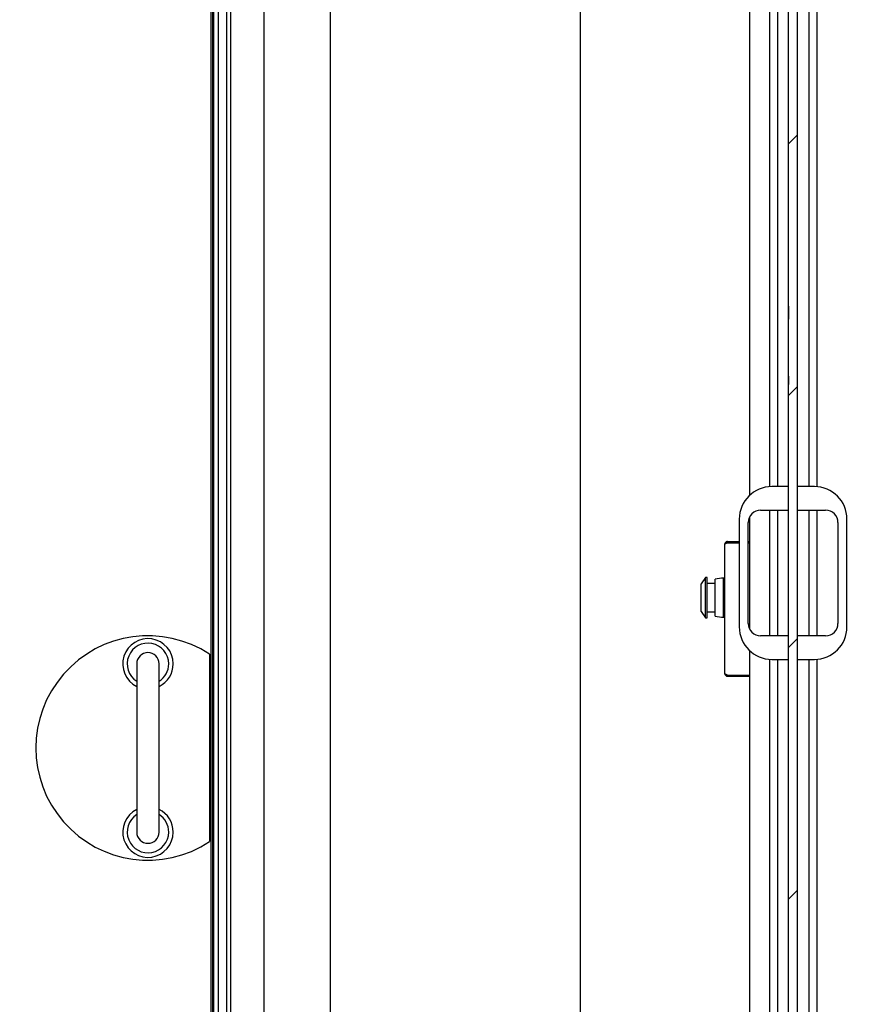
# Model space of a CAD drawing. Header units: millimetres. Extents: x 250 to 59450, y 0 to 41800.
# Tile 21 of 148: x 11522 to 12263, y 18400 to 19278. Entities that reach past the tile are written whole.
import ezdxf

# ---------------------------------------------------------------- set-up
doc = ezdxf.new("R2010")
doc.units = ezdxf.units.MM
doc.header["$LTSCALE"] = 50
doc.linetypes.add('CENTER', pattern=[10.16, 6.35, -1.27, 1.27, -1.27])
doc.layers.add('MASS', color=29, linetype='Continuous')
doc.layers.add('SCHNITT', color=5, linetype='CENTER')
doc.styles.add('SLDTEXTSTYLE0', font='TXT', dxfattribs={"width": 0.605})
doc.dimstyles.new('SLDDIMSTYLE2', dxfattribs={"dimtxt": 128.415934, "dimasz": 100, "dimexe": 0, "dimexo": 0.0625, "dimgap": 32.103984, "dimtad": 1, "dimdec": 1, "dimrnd": 1e-09, "dimzin": 12, "dimdsep": 46, "dimtxsty": 'SLDTEXTSTYLE0', "dimsah": 1, "dimcen": 0.09, "dimadec": 0, "dimazin": 3, "dimtfac": 1, "dimtdec": 1, "dimtofl": 0, "dimtmove": 0, "dimatfit": 3, "dimfxl": 1, "dimfrac": 2, "dimtolj": 1, "dimtzin": 12, "dimarcsym": 0})

# ---------------------------------------------------------------- blocks, each defined once
blk = doc.blocks.new('_D_100')
at = {"layer": 'MASS'}
blk.add_line((13141.25, 21256.74), (13141.25, 17552.74), dxfattribs=at)
for points in [[(13141.25, 21256.74), (13116.25, 21156.74), (13166.25, 21156.74)], [(13141.25, 17552.74), (13166.25, 17652.74), (13116.25, 17652.74)]]:
    blk.add_solid(points, dxfattribs=at)
at = {"layer": 'MASS', "insert": (12970.72, 19208.76), "char_height": 132.292, "attachment_point": 1, "rotation": 90, "style": 'SLDTEXTSTYLE0'}
blk.add_mtext('3704', dxfattribs=at)

msp = doc.modelspace()

# ---------------------------------------------------------------- hatches: boundary and pattern name
at = {"layer": 'SCHNITT', "linetype": 'Continuous', "lineweight": 18}
h = msp.add_hatch(dxfattribs=at)
h.set_pattern_fill('ANSI31', color=256, scale=50, angle=3e-322, style=0)
h.paths.add_polyline_path([(12207.66, 18952.74), (12207.66, 17585.74), (12215.66, 17585.74), (12215.66, 19620.74), (12207.66, 19620.74), (12207.66, 19022.74), (12207.67, 19022.74), (12207.67, 19010.88), (12207.66, 19010.88), (12207.66, 18960.26), (12207.67, 18960.26), (12207.67, 18952.74)], flags=0)

# ---------------------------------------------------------------- linework, layer by layer
at = {"color": 7, "linetype": 'Continuous', "lineweight": 25}
for p, q in [((11798.66, 20552.74), (11798.66, 17592.74)), ((11798.66, 20552.74), (11798.66, 17592.74)), ((12153.04, 18812.74), (12153.04, 18811.74)), ((12153.04, 18812.74), (12163.66, 18812.74)), ((12153.04, 18811.74), (12163.66, 18811.74)), ((12153.04, 18811.74), (12163.66, 18811.74)), ((12171.66, 18812.74), (12172.66, 18812.74)), ((12171.66, 18811.74), (12172.66, 18811.74)), ((12171.66, 18811.74), (12172.66, 18811.74)), ((12150.66, 18695.12), (12150.66, 18810.37)), ((12153.04, 18693.75), (12172.66, 18693.75)), ((12153.04, 18692.74), (12153.04, 18693.74)), ((12153.04, 18693.74), (12172.66, 18693.74)), ((12153.04, 18692.74), (12172.66, 18692.74))]:
    msp.add_line(p, q, dxfattribs=at)
at = {"color": 11, "linetype": 'Continuous', "lineweight": 25, "true_color": 0xff8080}
msp.add_line((12021.66, 20372.74), (12021.66, 17652.74), dxfattribs=at)
at = {"color": 190, "linetype": 'Continuous', "lineweight": 25, "true_color": 0x8000ff}
for p, q in [((12207.66, 19022.74), (12207.66, 19620.74)), ((12215.66, 17585.74), (12215.66, 19620.74)), ((12172.66, 19551.24), (12172.66, 18853.74)), ((12190.66, 19546.74), (12190.66, 18861.67)), ((12197.66, 19546.74), (12197.66, 18861.74)), ((12225.66, 19546.74), (12225.66, 18861.74)), ((12232.66, 19546.74), (12232.66, 18861.67)), ((12207.66, 19022.74), (12207.67, 19022.74)), ((12207.66, 19020.8), (12207.66, 19022.74)), ((12207.67, 19010.88), (12207.67, 19022.74)), ((12207.67, 19020.8), (12207.66, 19020.8)), ((12207.67, 19019.83), (12207.66, 19019.83)), ((12207.67, 19018.98), (12207.66, 19018.98)), ((12207.67, 19010.88), (12207.66, 19010.88)), ((12207.66, 18960.26), (12207.66, 19010.88)), ((12207.66, 18960.26), (12207.67, 18960.26)), ((12207.67, 18959.99), (12207.66, 18959.99)), ((12207.67, 18952.74), (12207.67, 18960.26)), ((12207.67, 18955.66), (12207.66, 18955.66)), ((12207.67, 18954.69), (12207.66, 18954.69)), ((12207.66, 18952.74), (12207.66, 18954.69)), ((12207.67, 18952.74), (12207.66, 18952.74)), ((12207.66, 17585.74), (12207.66, 18952.74)), ((12207.66, 18861.74), (12192.66, 18861.74)), ((12230.66, 18861.74), (12215.66, 18861.74)), ((12182.66, 18840.74), (12207.66, 18840.74)), ((12190.66, 18840.74), (12190.66, 18728.74)), ((12197.66, 18840.74), (12197.66, 18728.74)), ((12215.66, 18840.74), (12240.66, 18840.74)), ((12225.66, 18840.74), (12225.66, 18728.74)), ((12232.66, 18840.74), (12232.66, 18728.74)), ((12163.66, 18832.74), (12163.66, 18736.74)), ((12171.66, 18739.74), (12171.66, 18829.74)), ((12172.66, 18834.33), (12172.66, 18735.16)), ((12251.66, 18829.74), (12251.66, 18739.74)), ((12259.66, 18736.74), (12259.66, 18832.74)), ((12207.66, 18728.74), (12182.66, 18728.74)), ((12240.66, 18728.74), (12215.66, 18728.74)), ((12172.66, 18715.74), (12172.66, 17552.74)), ((12190.66, 18707.81), (12190.66, 17552.74)), ((12192.66, 18707.74), (12207.66, 18707.74)), ((12197.66, 18707.74), (12197.66, 17552.74)), ((12215.66, 18707.74), (12230.66, 18707.74)), ((12225.66, 18707.74), (12225.66, 17552.74)), ((12232.66, 18707.81), (12232.66, 17552.74))]:
    msp.add_line(p, q, dxfattribs=at)
at = {"color": 216, "linetype": 'Continuous', "lineweight": 25, "true_color": 0x80007d}
for p, q in [((11739.66, 19595.74), (11739.66, 17552.74)), ((11709.66, 19565.74), (11709.66, 17552.74)), ((11706.16, 19560.74), (11706.16, 17618.74)), ((11706.16, 19560.74), (11706.16, 17618.74)), ((11692.66, 17618.74), (11692.66, 19548.74)), ((11694.16, 17618.74), (11694.16, 19550.24)), ((11694.66, 19550.74), (11694.66, 17618.74)), ((11698.66, 19554.74), (11698.66, 17618.74)), ((11691.16, 18712.26), (11691.16, 18545.23)), ((11626.16, 18703.74), (11626.16, 18673.74)), ((11646.16, 18673.74), (11646.16, 18703.74)), ((11626.16, 18673.74), (11626.16, 18583.74)), ((11646.16, 18583.74), (11646.16, 18673.74)), ((11626.16, 18583.74), (11626.16, 18553.74)), ((11646.16, 18553.74), (11646.16, 18583.74))]:
    msp.add_line(p, q, dxfattribs=at)
at = {"color": 251, "linetype": 'Continuous', "lineweight": 25, "true_color": 0x4f4f4f}
for p, q in [((12133.56, 18780.74), (12129.66, 18775.17)), ((12135.06, 18780.74), (12133.56, 18780.74)), ((12133.56, 18762.74), (12133.56, 18780.74)), ((12135.06, 18762.74), (12135.06, 18780.74)), ((12142.16, 18762.74), (12142.16, 18779.24)), ((12150.66, 18780.24), (12149.66, 18780.24)), ((12149.66, 18762.74), (12149.66, 18780.24)), ((12129.66, 18762.74), (12129.66, 18775.17)), ((12142.16, 18775.24), (12135.06, 18775.24)), ((12129.66, 18750.31), (12129.66, 18762.74)), ((12133.56, 18744.74), (12133.56, 18762.74)), ((12135.06, 18744.74), (12135.06, 18762.74)), ((12142.16, 18746.24), (12142.16, 18762.74)), ((12149.66, 18745.24), (12149.66, 18762.74)), ((12129.66, 18750.31), (12133.56, 18744.74)), ((12135.06, 18750.24), (12142.16, 18750.24)), ((12133.56, 18744.74), (12135.06, 18744.74)), ((12149.66, 18745.24), (12150.66, 18745.24))]:
    msp.add_line(p, q, dxfattribs=at)
at = {"color": 190, "linetype": 'Continuous', "lineweight": 25, "true_color": 0x8000ff}
for centre, radius, start, end in [((12192.66, 18832.74), 29, 90, 180), ((12230.66, 18832.74), 29, 0, 90), ((12182.66, 18829.74), 11, 90, 180), ((12240.66, 18829.74), 11, 0, 90), ((12192.66, 18736.74), 29, 180, 270), ((12182.66, 18739.74), 11, 180, 270), ((12230.66, 18736.74), 29, 270, 0), ((12240.66, 18739.74), 11, 270, 0)]:
    msp.add_arc(centre, radius, start, end, dxfattribs=at)
at = {"color": 251, "linetype": 'Continuous', "lineweight": 25, "true_color": 0x4f4f4f}
for centre, start, end in [((12155.15, 18710.46), 94.49655, 100.69273), ((12155.15, 18815.03), 259.30727, 265.50345)]:
    msp.add_arc(centre, 70, start, end, dxfattribs=at)
at = {"color": 216, "linetype": 'Continuous', "lineweight": 25, "true_color": 0x80007d}
for centre, radius, start, end in [((11636.16, 18628.74), 100, 56.63299, 303.36701), ((11636.16, 18703.74), 22.5, 0, 243.6122), ((11636.16, 18703.74), 18.5, 0, 237.27956), ((11636.16, 18703.74), 10, 0, 180), ((11636.16, 18703.74), 22.5, 296.3878, 0), ((11636.16, 18703.74), 18.5, 302.72044, 0), ((11636.16, 18553.74), 22.5, 116.3878, 0), ((11636.16, 18553.74), 22.5, 0, 63.6122), ((11636.16, 18553.74), 18.5, 122.72044, 0), ((11636.16, 18553.74), 18.5, 0, 57.27956), ((11636.16, 18553.74), 10, 180, 270), ((11636.16, 18553.74), 10, 270, 0)]:
    msp.add_arc(centre, radius, start, end, dxfattribs=at)
at = {"color": 190, "linetype": 'Continuous', "lineweight": 25, "true_color": 0x8000ff}
for points, knots in [([(12207.66, 19020.18), (12207.66, 19020.29), (12207.66, 19020.78), (12207.66, 19020.79), (12207.66, 19020.8)], [0, 0, 0, 0, 0.228826, 1, 1, 1, 1]), ([(12207.66, 19018.98), (12207.66, 19019.18), (12207.66, 19019.58), (12207.66, 19019.78), (12207.66, 19019.81), (12207.66, 19019.83)], [0, 0, 0, 0, 0.2796301, 0.5600196, 1, 1, 1, 1]), ([(12207.66, 19010.88), (12207.66, 19011.81), (12207.66, 19013.67), (12207.66, 19016.14), (12207.66, 19017.94), (12207.66, 19018.63), (12207.66, 19018.98)], [0, 0, 0, 0, 0.280386, 0.560042, 0.780029, 1, 1, 1, 1]), ([(12207.66, 18959.99), (12207.66, 18960.04), (12207.66, 18960.13), (12207.66, 18960.22), (12207.66, 18960.26)], [0, 0, 0, 0, 0.560008, 1, 1, 1, 1]), ([(12207.66, 18955.66), (12207.66, 18955.67), (12207.66, 18955.7), (12207.66, 18955.88), (12207.66, 18956.33), (12207.66, 18957.69), (12207.66, 18959.22), (12207.66, 18959.99)], [0, 0, 0, 0, 0.186882, 0.373743, 0.560557, 0.7801, 1, 1, 1, 1]), ([(12207.66, 18954.69), (12207.66, 18954.75), (12207.66, 18954.87), (12207.66, 18955.59), (12207.66, 18955.9)], [0, 0, 0, 0, 0.559695, 1, 1, 1, 1])]:
    msp.add_open_spline(points, degree=3, knots=knots, dxfattribs=at)
at = {"color": 7, "linetype": 'Continuous', "lineweight": 25}
for points, knots in [([(12153.04, 18812.74), (12152.75, 18812.71), (12152.18, 18812.65), (12151.44, 18812.19), (12150.9, 18811.52), (12150.68, 18810.86), (12150.67, 18810.48), (12150.66, 18810.37)], [0, 0, 0, 0, 0.228691, 0.457451, 0.686212, 0.914972, 1, 1, 1, 1]), ([(12150.66, 18810.37), (12150.69, 18810.47), (12150.75, 18810.68), (12151.22, 18810.99), (12151.89, 18811.31), (12152.54, 18811.55), (12152.93, 18811.7), (12153.04, 18811.74)], [0, 0, 0, 0, 0.228691, 0.457451, 0.686212, 0.914972, 1, 1, 1, 1]), ([(12153.04, 18811.74), (12152.85, 18811.73), (12152.53, 18811.7), (12152.27, 18811.49), (12152.17, 18811.41)], [0, 0, 0, 0, 0.572564, 1, 1, 1, 1]), ([(12153.04, 18693.75), (12152.75, 18693.85), (12152.18, 18694.06), (12151.44, 18694.38), (12150.9, 18694.69), (12150.68, 18694.94), (12150.67, 18695.08), (12150.66, 18695.12)], [0, 0, 0, 0, 0.228691, 0.457451, 0.686212, 0.914972, 1, 1, 1, 1]), ([(12150.66, 18695.12), (12150.69, 18694.83), (12150.75, 18694.26), (12151.22, 18693.52), (12151.89, 18692.98), (12152.54, 18692.76), (12152.93, 18692.75), (12153.04, 18692.74)], [0, 0, 0, 0, 0.228691, 0.457451, 0.686212, 0.914972, 1, 1, 1, 1]), ([(12152.16, 18694.08), (12152.28, 18693.99), (12152.54, 18693.79), (12152.86, 18693.76), (12153.04, 18693.74)], [0, 0, 0, 0, 0.47258, 1, 1, 1, 1])]:
    msp.add_open_spline(points, degree=3, knots=knots, dxfattribs=at)

# ---------------------------------------------------------------- dimensions: what is measured, and where the dimension line sits
at = {"layer": 'MASS'}
dim = msp.add_linear_dim(base=(13141.25, 17552.74), p1=(12368.66, 21256.74), p2=(9279.5, 17552.74), angle=90, dimstyle='SLDDIMSTYLE2', dxfattribs=at)
dim.commit()
dim.dimension.update_dxf_attribs({"geometry": '_D_100', "text_midpoint": (13141.25, 19404.74), "dimtype": 160})

doc.saveas('drawing.dxf')
